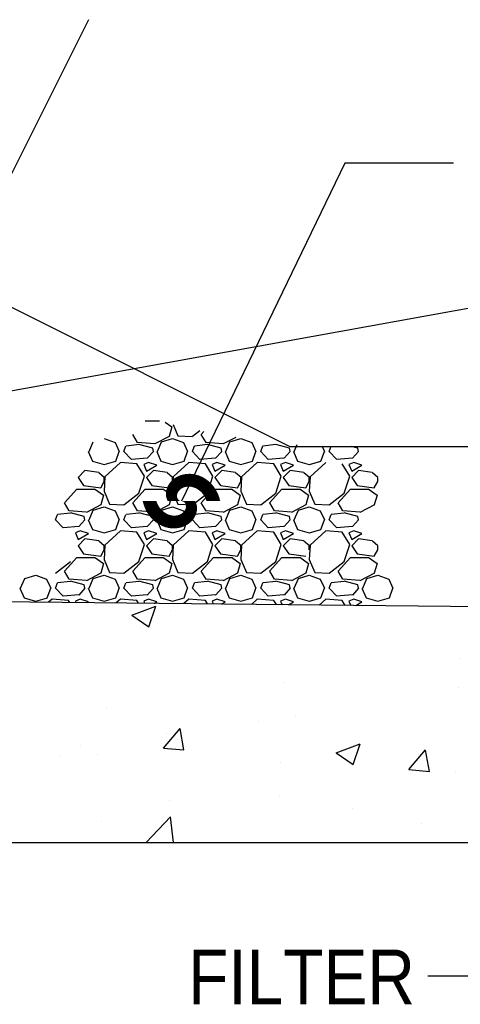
# Model space of a CAD drawing. Extents: x -512 to 3251, y 147 to 2877.
# Tile 29 of 33: x 2753 to 2849, y 2439 to 2655. Entities that reach past the tile are written whole.
import ezdxf

# ---------------------------------------------------------------- set-up
doc = ezdxf.new("R2010")
doc.units = 0
doc.header["$LTSCALE"] = 96
doc.header["$MEASUREMENT"] = 0
doc.layers.get('0').update_dxf_attribs({"color": 3, "linetype": 'CONTINUOUS'})
for name, color, linetype in [('101', 1, 'CONTINUOUS'), ('102', 2, 'CONTINUOUS'), ('103', 3, 'CONTINUOUS'), ('TEXT', 2, 'CONTINUOUS')]:
    doc.layers.add(name, color=color, linetype=linetype)
doc.styles.add('SX-FRAC', font='SX-FRAC.shx', dxfattribs={"width": 0.9, "height": 1.322835})

# ---------------------------------------------------------------- blocks, each defined once
blk = doc.blocks.new('*X20')
at = {"color": 0}
for p, q in [((654, 1806.75), (657.17, 1806.75)), ((658.42, 1806.41), (659.85, 1805.42)), ((659.85, 1805.4), (659.25, 1803.3)), ((660.14, 1805.95), (661.19, 1803.46)), ((664.35, 1803.32), (665.97, 1804.57)), ((666.3, 1803.75), (666.87, 1804.38)), ((641.7, 1800), (642.6, 1802.1)), ((645, 1802.85), (647.4, 1801.95)), ((647.4, 1801.95), (648.3, 1800)), ((652.36, 1801.95), (651.31, 1803.75)), ((656.09, 1801.67), (652.34, 1801.97)), ((659.26, 1803.29), (656.11, 1801.64)), ((656.7, 1800), (657.6, 1802.1)), ((657.6, 1802.1), (660, 1802.85)), ((660, 1802.85), (662.4, 1801.95)), ((661.19, 1803.44), (664.34, 1803.29)), ((662.4, 1801.95), (663.3, 1800)), ((667.36, 1801.95), (666.31, 1803.75)), ((671.09, 1801.67), (667.34, 1801.97)), ((673.86, 1803.08), (671.11, 1801.64)), ((671.7, 1800), (672.6, 1802.1)), ((672.6, 1802.1), (675, 1802.85)), ((675, 1802.85), (677.4, 1801.95)), ((677.4, 1801.95), (678.3, 1800)), ((641.54, 1800), (642.44, 1797.9)), ((647.55, 1797.9), (648.3, 1800)), ((649.35, 1800), (649.8, 1801.2)), ((651, 1798.22), (649.35, 1800.02)), ((652.66, 1801.49), (649.81, 1801.19)), ((655.65, 1800.75), (652.65, 1801.5)), ((655.8, 1800), (654.45, 1798.5)), ((655.8, 1800), (655.65, 1800.75)), ((656.54, 1800), (657.44, 1797.9)), ((662.55, 1797.9), (663.3, 1800)), ((664.35, 1800), (664.8, 1801.2)), ((666, 1798.22), (664.35, 1800.02)), ((667.66, 1801.49), (664.81, 1801.19)), ((670.65, 1800.75), (667.65, 1801.5)), ((670.8, 1800), (669.45, 1798.5)), ((670.8, 1800), (670.65, 1800.75)), ((671.54, 1800), (672.44, 1797.9)), ((677.55, 1797.9), (678.3, 1800)), ((679.35, 1800), (679.8, 1801.2)), ((681, 1798.22), (679.35, 1800.02)), ((682.66, 1801.49), (679.81, 1801.19)), ((685.65, 1800.75), (682.65, 1801.5)), ((685.8, 1800), (684.45, 1798.5)), ((685.8, 1800), (685.65, 1800.75)), ((686.54, 1800), (687.44, 1797.9)), ((686.7, 1800), (687.35, 1801.5)), ((692.55, 1797.9), (693.3, 1800)), ((692.74, 1801.21), (693.3, 1800)), ((694.35, 1800), (694.78, 1801.15)), ((696, 1798.22), (694.35, 1800.02)), ((700.65, 1800.75), (699.24, 1801.11)), ((700.8, 1800), (699.45, 1798.5)), ((700.8, 1800), (700.65, 1800.75)), ((642.44, 1797.89), (644.99, 1797.14)), ((645.01, 1797.14), (647.56, 1797.89)), ((648.6, 1797.6), (645.15, 1794.45)), ((654.44, 1798.51), (650.99, 1798.21)), ((654.75, 1797.59), (653.7, 1797.14)), ((656.55, 1797), (654.75, 1797.6)), ((657.44, 1797.89), (659.99, 1797.14)), ((660.01, 1797.14), (662.56, 1797.89)), ((663.6, 1797.6), (660.15, 1794.45)), ((669.44, 1798.51), (665.99, 1798.21)), ((669.75, 1797.59), (668.7, 1797.14)), ((671.55, 1797), (669.75, 1797.6)), ((672.44, 1797.89), (674.99, 1797.14)), ((675.01, 1797.14), (677.56, 1797.89)), ((678.6, 1797.6), (675.15, 1794.45)), ((684.44, 1798.51), (680.99, 1798.21)), ((684.75, 1797.59), (683.7, 1797.14)), ((686.55, 1797), (684.75, 1797.6)), ((687.44, 1797.89), (689.99, 1797.14)), ((690.01, 1797.14), (692.56, 1797.89)), ((693.6, 1797.6), (690.15, 1794.45)), ((699.44, 1798.51), (695.99, 1798.21)), ((699.75, 1797.59), (698.7, 1797.14)), ((701.55, 1797), (699.75, 1797.6)), ((640.8, 1795.8), (639.3, 1794.3)), ((643.81, 1795.36), (640.81, 1795.81)), ((652.2, 1797.29), (648.6, 1797.59)), ((653.86, 1794.6), (652.21, 1797.3)), ((653.7, 1797.15), (654.3, 1795.65)), ((654.3, 1795.65), (656.55, 1797)), ((655.8, 1795.8), (654.3, 1794.3)), ((658.81, 1795.36), (655.81, 1795.81)), ((667.2, 1797.29), (663.6, 1797.59)), ((668.86, 1794.6), (667.21, 1797.3)), ((668.7, 1797.15), (669.3, 1795.65)), ((669.3, 1795.65), (671.55, 1797)), ((670.8, 1795.8), (669.3, 1794.3)), ((673.81, 1795.36), (670.81, 1795.81)), ((682.2, 1797.29), (678.6, 1797.59)), ((683.86, 1794.6), (682.21, 1797.3)), ((683.7, 1797.15), (684.3, 1795.65)), ((684.3, 1795.65), (686.55, 1797)), ((685.8, 1795.8), (684.3, 1794.3)), ((688.81, 1795.36), (685.81, 1795.81)), ((698.86, 1794.6), (697.21, 1797.3)), ((698.7, 1797.15), (699.3, 1795.65)), ((699.3, 1795.65), (701.55, 1797)), ((700.8, 1795.8), (699.3, 1794.3)), ((703.81, 1795.36), (700.81, 1795.81)), ((639.3, 1794.3), (640.5, 1792.5)), ((645.01, 1794.28), (643.81, 1795.33)), ((644.25, 1792.05), (645, 1793.4)), ((645.15, 1794.45), (645, 1791.3)), ((645, 1793.4), (645, 1794.3)), ((652.65, 1790.85), (653.85, 1794.6)), ((654.3, 1794.3), (655.5, 1792.5)), ((660.01, 1794.28), (658.81, 1795.33)), ((659.25, 1792.05), (660, 1793.4)), ((660.15, 1794.45), (660, 1791.3)), ((660, 1793.4), (660, 1794.3)), ((667.65, 1790.85), (668.85, 1794.6)), ((669.3, 1794.3), (670.5, 1792.5)), ((675.02, 1794.28), (673.82, 1795.33)), ((674.25, 1792.05), (675, 1793.4)), ((675.15, 1794.45), (675, 1791.3)), ((675, 1793.4), (675, 1794.3)), ((682.65, 1790.85), (683.85, 1794.6)), ((684.3, 1794.3), (685.5, 1792.5)), ((690.02, 1794.28), (688.82, 1795.33)), ((689.25, 1792.05), (690, 1793.4)), ((690.15, 1794.45), (690, 1791.3)), ((690, 1793.4), (690, 1794.3)), ((697.65, 1790.85), (698.85, 1794.6)), ((699.3, 1794.3), (700.5, 1792.5)), ((705.02, 1794.28), (703.82, 1795.33)), ((704.25, 1792.05), (705, 1793.4)), ((705, 1793.4), (705, 1794.3)), ((636.3, 1788.75), (639, 1791.75)), ((639, 1791.75), (642.9, 1791.75)), ((640.5, 1792.5), (644.25, 1792.05)), ((642.9, 1791.77), (644.85, 1790.42)), ((644.99, 1791.31), (646.19, 1788.46)), ((651.3, 1788.75), (654, 1791.75)), ((654, 1791.75), (657.9, 1791.75)), ((655.5, 1792.5), (659.25, 1792.05)), ((657.9, 1791.77), (659.85, 1790.42)), ((659.99, 1791.31), (661.19, 1788.46)), ((666.3, 1788.75), (669, 1791.75)), ((669, 1791.75), (672.9, 1791.75)), ((670.5, 1792.5), (674.25, 1792.05)), ((672.9, 1791.77), (674.85, 1790.42)), ((674.99, 1791.31), (676.19, 1788.46)), ((681.3, 1788.75), (684, 1791.75)), ((684, 1791.75), (687.9, 1791.75)), ((685.5, 1792.5), (689.25, 1792.05)), ((687.9, 1791.77), (689.85, 1790.42)), ((689.99, 1791.31), (691.19, 1788.46)), ((696.3, 1788.75), (699, 1791.75)), ((699, 1791.75), (702.9, 1791.75)), ((700.5, 1792.5), (704.25, 1792.05)), ((702.9, 1791.77), (704.85, 1790.42)), ((644.85, 1790.4), (644.25, 1788.3)), ((649.35, 1788.32), (652.65, 1790.87)), ((659.85, 1790.4), (659.25, 1788.3)), ((664.35, 1788.32), (667.65, 1790.87)), ((674.85, 1790.4), (674.25, 1788.3)), ((679.35, 1788.32), (682.65, 1790.87)), ((689.85, 1790.4), (689.25, 1788.3)), ((694.35, 1788.32), (697.65, 1790.87)), ((704.85, 1790.4), (704.25, 1788.3)), ((637.36, 1786.95), (636.31, 1788.75)), ((641.09, 1786.67), (637.34, 1786.97)), ((644.26, 1788.29), (641.11, 1786.64)), ((641.7, 1785), (642.6, 1787.1)), ((642.6, 1787.1), (645, 1787.85)), ((645, 1787.85), (647.4, 1786.95)), ((646.19, 1788.44), (649.34, 1788.29)), ((647.4, 1786.95), (648.3, 1785)), ((652.36, 1786.95), (651.31, 1788.75)), ((656.09, 1786.67), (652.34, 1786.97)), ((659.26, 1788.29), (656.11, 1786.64)), ((656.7, 1785), (657.6, 1787.1)), ((657.6, 1787.1), (660, 1787.85)), ((660, 1787.85), (662.4, 1786.95)), ((661.19, 1788.44), (664.34, 1788.29)), ((662.4, 1786.95), (663.3, 1785)), ((667.36, 1786.95), (666.31, 1788.75)), ((671.09, 1786.67), (667.34, 1786.97)), ((674.26, 1788.29), (671.11, 1786.64)), ((671.7, 1785), (672.6, 1787.1)), ((672.6, 1787.1), (675, 1787.85)), ((675, 1787.85), (677.4, 1786.95)), ((676.19, 1788.44), (679.34, 1788.29)), ((677.4, 1786.95), (678.3, 1785)), ((682.36, 1786.95), (681.31, 1788.75)), ((686.09, 1786.67), (682.34, 1786.97)), ((689.26, 1788.29), (686.11, 1786.64)), ((686.7, 1785), (687.6, 1787.1)), ((687.6, 1787.1), (690, 1787.85)), ((690, 1787.85), (692.4, 1786.95)), ((691.19, 1788.44), (694.34, 1788.29)), ((692.4, 1786.95), (693.3, 1785)), ((697.36, 1786.95), (696.31, 1788.75)), ((701.09, 1786.67), (697.34, 1786.97)), ((704.26, 1788.29), (701.11, 1786.64)), ((634.35, 1785), (634.8, 1786.2)), ((636, 1783.22), (634.35, 1785.02)), ((637.66, 1786.49), (634.81, 1786.19)), ((640.65, 1785.75), (637.65, 1786.5)), ((640.8, 1785), (639.45, 1783.5)), ((640.8, 1785), (640.65, 1785.75)), ((641.54, 1785), (642.44, 1782.9)), ((647.55, 1782.9), (648.3, 1785)), ((649.35, 1785), (649.8, 1786.2)), ((651, 1783.22), (649.35, 1785.02)), ((652.66, 1786.49), (649.81, 1786.19)), ((655.65, 1785.75), (652.65, 1786.5)), ((655.8, 1785), (654.45, 1783.5)), ((655.8, 1785), (655.65, 1785.75)), ((656.54, 1785), (657.44, 1782.9)), ((662.55, 1782.9), (663.3, 1785)), ((664.35, 1785), (664.8, 1786.2)), ((666, 1783.22), (664.35, 1785.02)), ((667.66, 1786.49), (664.81, 1786.19)), ((670.65, 1785.75), (667.65, 1786.5)), ((670.8, 1785), (669.45, 1783.5)), ((670.8, 1785), (670.65, 1785.75)), ((671.54, 1785), (672.44, 1782.9)), ((677.55, 1782.9), (678.3, 1785)), ((679.35, 1785), (679.8, 1786.2)), ((681, 1783.22), (679.35, 1785.02)), ((682.66, 1786.49), (679.81, 1786.19)), ((685.65, 1785.75), (682.65, 1786.5)), ((685.8, 1785), (684.45, 1783.5)), ((685.8, 1785), (685.65, 1785.75)), ((686.54, 1785), (687.44, 1782.9)), ((692.55, 1782.9), (693.3, 1785)), ((694.35, 1785), (694.8, 1786.2)), ((696, 1783.22), (694.35, 1785.02)), ((697.66, 1786.49), (694.81, 1786.19)), ((700.65, 1785.75), (697.65, 1786.5)), ((700.8, 1785), (699.45, 1783.5)), ((700.8, 1785), (700.65, 1785.75)), ((639.44, 1783.51), (635.99, 1783.21)), ((639.75, 1782.59), (638.7, 1782.14)), ((641.55, 1782), (639.75, 1782.6)), ((642.44, 1782.89), (644.99, 1782.14)), ((645.01, 1782.14), (647.56, 1782.89)), ((648.6, 1782.6), (645.15, 1779.45)), ((652.2, 1782.29), (648.6, 1782.59)), ((654.44, 1783.51), (650.99, 1783.21)), ((654.75, 1782.59), (653.7, 1782.14)), ((656.55, 1782), (654.75, 1782.6)), ((657.44, 1782.89), (659.99, 1782.14)), ((660.01, 1782.14), (662.56, 1782.89)), ((663.6, 1782.6), (660.15, 1779.45)), ((667.2, 1782.29), (663.6, 1782.59)), ((669.44, 1783.51), (665.99, 1783.21)), ((669.75, 1782.59), (668.7, 1782.14)), ((671.55, 1782), (669.75, 1782.6)), ((672.44, 1782.89), (674.99, 1782.14)), ((675.01, 1782.14), (677.56, 1782.89)), ((678.6, 1782.6), (675.15, 1779.45)), ((682.2, 1782.29), (678.6, 1782.59)), ((684.44, 1783.51), (680.99, 1783.21)), ((684.75, 1782.59), (683.7, 1782.14)), ((686.55, 1782), (684.75, 1782.6)), ((687.44, 1782.89), (689.99, 1782.14)), ((690.01, 1782.14), (692.56, 1782.89)), ((693.6, 1782.6), (690.15, 1779.45)), ((697.2, 1782.29), (693.6, 1782.59)), ((699.44, 1783.51), (695.99, 1783.21)), ((699.75, 1782.59), (698.7, 1782.14)), ((701.55, 1782), (699.75, 1782.6)), ((638.7, 1782.15), (639.3, 1780.65)), ((639.3, 1780.65), (641.55, 1782)), ((640.8, 1780.8), (639.3, 1779.3)), ((643.81, 1780.36), (640.81, 1780.81)), ((645.01, 1779.28), (643.81, 1780.33)), ((653.86, 1779.6), (652.21, 1782.3)), ((653.7, 1782.15), (654.3, 1780.65)), ((654.3, 1780.65), (656.55, 1782)), ((655.8, 1780.8), (654.3, 1779.3)), ((658.81, 1780.36), (655.81, 1780.81)), ((660.01, 1779.28), (658.81, 1780.33)), ((668.86, 1779.6), (667.21, 1782.3)), ((668.7, 1782.15), (669.3, 1780.65)), ((669.3, 1780.65), (671.55, 1782)), ((670.8, 1780.8), (669.3, 1779.3)), ((673.81, 1780.36), (670.81, 1780.81)), ((675.02, 1779.28), (673.82, 1780.33)), ((683.86, 1779.6), (682.21, 1782.3)), ((683.7, 1782.15), (684.3, 1780.65)), ((684.3, 1780.65), (686.55, 1782)), ((685.8, 1780.8), (684.3, 1779.3)), ((688.81, 1780.36), (685.81, 1780.81)), ((690.02, 1779.28), (688.82, 1780.33)), ((698.86, 1779.6), (697.21, 1782.3)), ((698.7, 1782.15), (699.3, 1780.65)), ((699.3, 1780.65), (701.55, 1782)), ((700.8, 1780.8), (699.3, 1779.3)), ((703.81, 1780.36), (700.81, 1780.81)), ((705.02, 1779.28), (703.82, 1780.33)), ((639.3, 1779.3), (640.5, 1777.5)), ((644.25, 1777.05), (645, 1778.4)), ((645.15, 1779.45), (645, 1776.3)), ((645, 1778.4), (645, 1779.3)), ((652.65, 1775.85), (653.85, 1779.6)), ((654.3, 1779.3), (655.5, 1777.5)), ((659.25, 1777.05), (660, 1778.4)), ((660.15, 1779.45), (660, 1776.3)), ((660, 1778.4), (660, 1779.3)), ((667.65, 1775.85), (668.85, 1779.6)), ((669.3, 1779.3), (670.5, 1777.5)), ((674.25, 1777.05), (675, 1778.4)), ((675.15, 1779.45), (675, 1776.3)), ((675, 1778.4), (675, 1779.3)), ((682.65, 1775.85), (683.85, 1779.6)), ((684.3, 1779.3), (685.5, 1777.5)), ((690.15, 1779.45), (690, 1776.3)), ((690, 1778.4), (690, 1779.3)), ((697.65, 1775.85), (698.85, 1779.6)), ((699.3, 1779.3), (700.5, 1777.5)), ((704.25, 1777.05), (705, 1778.4)), ((705, 1778.4), (705, 1779.3)), ((636.3, 1773.75), (639, 1776.75)), ((639, 1776.75), (642.9, 1776.75)), ((640.5, 1777.5), (644.25, 1777.05)), ((642.9, 1776.77), (644.85, 1775.42)), ((644.99, 1776.31), (646.19, 1773.46)), ((651.3, 1773.75), (654, 1776.75)), ((654, 1776.75), (657.9, 1776.75)), ((655.5, 1777.5), (659.25, 1777.05)), ((657.9, 1776.77), (659.85, 1775.42)), ((659.99, 1776.31), (661.19, 1773.46)), ((666.3, 1773.75), (669, 1776.75)), ((669, 1776.75), (672.9, 1776.75)), ((670.5, 1777.5), (674.25, 1777.05)), ((672.9, 1776.77), (674.85, 1775.42)), ((674.99, 1776.31), (676.19, 1773.46)), ((681.3, 1773.75), (684, 1776.75)), ((684, 1776.75), (687.9, 1776.75)), ((685.5, 1777.5), (689.25, 1777.05)), ((687.9, 1776.77), (689.85, 1775.42)), ((689.99, 1776.31), (691.19, 1773.46)), ((696.3, 1773.75), (699, 1776.75)), ((699, 1776.75), (702.9, 1776.75)), ((700.5, 1777.5), (704.25, 1777.05)), ((702.9, 1776.77), (704.85, 1775.42)), ((634.35, 1773.32), (637.65, 1775.87)), ((644.85, 1775.4), (644.25, 1773.3)), ((649.35, 1773.32), (652.65, 1775.87)), ((659.85, 1775.4), (659.25, 1773.3)), ((664.35, 1773.32), (667.65, 1775.87)), ((674.85, 1775.4), (674.25, 1773.3)), ((679.35, 1773.32), (682.65, 1775.87)), ((689.85, 1775.4), (689.25, 1773.3)), ((694.35, 1773.32), (697.65, 1775.87)), ((704.85, 1775.4), (704.25, 1773.3)), ((626.7, 1770), (627.6, 1772.1)), ((627.6, 1772.1), (630, 1772.85)), ((630, 1772.85), (632.4, 1771.95)), ((632.4, 1771.95), (633.3, 1770)), ((637.36, 1771.95), (636.31, 1773.75)), ((641.09, 1771.67), (637.34, 1771.97)), ((644.26, 1773.29), (641.11, 1771.64)), ((641.7, 1770), (642.6, 1772.1)), ((642.6, 1772.1), (645, 1772.85)), ((645, 1772.85), (647.4, 1771.95)), ((646.19, 1773.44), (649.34, 1773.29)), ((647.4, 1771.95), (648.3, 1770)), ((652.36, 1771.95), (651.31, 1773.75)), ((656.09, 1771.67), (652.34, 1771.97)), ((659.26, 1773.29), (656.11, 1771.64)), ((656.7, 1770), (657.6, 1772.1)), ((657.6, 1772.1), (660, 1772.85)), ((660, 1772.85), (662.4, 1771.95)), ((661.19, 1773.44), (664.34, 1773.29)), ((662.4, 1771.95), (663.3, 1770)), ((667.36, 1771.95), (666.31, 1773.75)), ((671.09, 1771.67), (667.34, 1771.97)), ((674.26, 1773.29), (671.11, 1771.64)), ((671.7, 1770), (672.6, 1772.1)), ((672.6, 1772.1), (675, 1772.85)), ((675, 1772.85), (677.4, 1771.95)), ((676.19, 1773.44), (679.34, 1773.29)), ((677.4, 1771.95), (678.3, 1770)), ((682.36, 1771.95), (681.31, 1773.75)), ((686.09, 1771.67), (682.34, 1771.97)), ((689.26, 1773.29), (686.11, 1771.64)), ((686.7, 1770), (687.6, 1772.1)), ((687.6, 1772.1), (690, 1772.85)), ((690, 1772.85), (692.4, 1771.95)), ((691.19, 1773.44), (694.34, 1773.29)), ((692.4, 1771.95), (693.3, 1770)), ((697.36, 1771.95), (696.31, 1773.75)), ((701.09, 1771.67), (697.34, 1771.97)), ((704.26, 1773.29), (701.11, 1771.64)), ((701.7, 1770), (702.6, 1772.1)), ((702.6, 1772.1), (705, 1772.85)), ((705, 1772.85), (707.4, 1771.95)), ((707.4, 1771.95), (708.3, 1770)), ((626.54, 1770), (627.44, 1767.9)), ((632.55, 1767.9), (633.3, 1770)), ((634.35, 1770), (634.8, 1771.2)), ((636, 1768.22), (634.35, 1770.02)), ((637.66, 1771.49), (634.81, 1771.19)), ((640.65, 1770.75), (637.65, 1771.5)), ((640.8, 1770), (639.45, 1768.5)), ((640.8, 1770), (640.65, 1770.75)), ((641.54, 1770), (642.44, 1767.9)), ((647.55, 1767.9), (648.3, 1770)), ((649.35, 1770), (649.8, 1771.2)), ((651, 1768.22), (649.35, 1770.02)), ((652.66, 1771.49), (649.81, 1771.19)), ((655.65, 1770.75), (652.65, 1771.5)), ((655.8, 1770), (654.45, 1768.5)), ((655.8, 1770), (655.65, 1770.75)), ((656.54, 1770), (657.44, 1767.9)), ((662.55, 1767.9), (663.3, 1770)), ((664.35, 1770), (664.8, 1771.2)), ((666, 1768.22), (664.35, 1770.02)), ((667.66, 1771.49), (664.81, 1771.19)), ((670.65, 1770.75), (667.65, 1771.5)), ((670.8, 1770), (669.45, 1768.5)), ((670.8, 1770), (670.65, 1770.75)), ((671.54, 1770), (672.44, 1767.9)), ((677.55, 1767.9), (678.3, 1770)), ((679.35, 1770), (679.8, 1771.2)), ((681, 1768.22), (679.35, 1770.02)), ((682.66, 1771.49), (679.81, 1771.19)), ((685.65, 1770.75), (682.65, 1771.5)), ((685.8, 1770), (684.45, 1768.5)), ((685.8, 1770), (685.65, 1770.75)), ((686.54, 1770), (687.44, 1767.9)), ((692.55, 1767.9), (693.3, 1770)), ((694.35, 1770), (694.8, 1771.2)), ((696, 1768.22), (694.35, 1770.02)), ((697.66, 1771.49), (694.81, 1771.19)), ((700.65, 1770.75), (697.65, 1771.5)), ((700.8, 1770), (699.45, 1768.5)), ((700.8, 1770), (700.65, 1770.75)), ((701.54, 1770), (702.44, 1767.9)), ((707.55, 1767.9), (708.3, 1770)), ((627.44, 1767.89), (629.99, 1767.14)), ((630.01, 1767.14), (632.56, 1767.89)), ((633.6, 1767.6), (632.84, 1766.9)), ((637.2, 1767.29), (633.6, 1767.59)), ((639.44, 1768.51), (635.99, 1768.21)), ((639.75, 1767.59), (638.7, 1767.14)), ((641.55, 1767), (639.75, 1767.6)), ((642.44, 1767.89), (644.99, 1767.14)), ((645.01, 1767.14), (647.56, 1767.89)), ((648.6, 1767.6), (647.67, 1766.75)), ((652.2, 1767.29), (648.6, 1767.59)), ((654.44, 1768.51), (650.99, 1768.21)), ((654.75, 1767.59), (653.7, 1767.14)), ((656.55, 1767), (654.75, 1767.6)), ((657.44, 1767.89), (659.99, 1767.14)), ((660.01, 1767.14), (662.56, 1767.89)), ((663.6, 1767.6), (662.5, 1766.6)), ((667.2, 1767.29), (663.6, 1767.59)), ((669.44, 1768.51), (665.99, 1768.21)), ((669.75, 1767.59), (668.7, 1767.14)), ((671.55, 1767), (669.75, 1767.6)), ((672.44, 1767.89), (674.99, 1767.14)), ((675.01, 1767.14), (677.56, 1767.89)), ((678.6, 1767.6), (677.33, 1766.44)), ((682.2, 1767.29), (678.6, 1767.59)), ((684.44, 1768.51), (680.99, 1768.21)), ((684.75, 1767.59), (683.7, 1767.14)), ((686.55, 1767), (684.75, 1767.6)), ((687.44, 1767.89), (689.99, 1767.14)), ((690.01, 1767.14), (692.56, 1767.89)), ((693.6, 1767.6), (692.17, 1766.29)), ((697.2, 1767.29), (693.6, 1767.59)), ((699.44, 1768.51), (695.99, 1768.21)), ((699.75, 1767.59), (698.7, 1767.14)), ((701.55, 1767), (699.75, 1767.6)), ((702.44, 1767.89), (704.99, 1767.14)), ((705.01, 1767.14), (707.56, 1767.89)), ((637.49, 1766.86), (637.21, 1767.3)), ((638.7, 1767.15), (638.82, 1766.84)), ((641.24, 1766.82), (641.55, 1767)), ((652.58, 1766.7), (652.21, 1767.3)), ((653.7, 1767.15), (653.88, 1766.69)), ((655.98, 1766.66), (656.55, 1767)), ((667.68, 1766.54), (667.21, 1767.3)), ((668.7, 1767.15), (668.95, 1766.53)), ((670.73, 1766.51), (671.55, 1767)), ((682.78, 1766.38), (682.21, 1767.3)), ((683.7, 1767.15), (684.01, 1766.37)), ((685.47, 1766.36), (686.55, 1767)), ((697.87, 1766.23), (697.21, 1767.3)), ((698.7, 1767.15), (699.07, 1766.21)), ((700.21, 1766.2), (701.55, 1767))]:
    blk.add_line(p, q, dxfattribs=at)
blk = doc.blocks.new('*X14')
at = {"color": 0}
for p, q in [((1438.63, 513.23), (1443.89, 515.25)), ((1442.37, 510.71), (1443.89, 515.24)), ((1447.09, 514.31), (1447.09, 514.31)), ((1438.63, 513.23), (1442.37, 510.71)), ((1510.43, 503.77), (1510.43, 503.77)), ((1471.92, 498.49), (1471.92, 498.49)), ((1510.18, 497.47), (1510.18, 497.47)), ((1432.96, 492.87), (1432.96, 492.87)), ((1474.54, 490.94), (1474.54, 490.94)), ((1445.57, 484.07), (1449.19, 488.38)), ((1450.05, 483.68), (1449.19, 488.38)), ((1466.44, 489.96), (1466.44, 489.96)), ((1446.14, 487.2), (1446.14, 487.2)), ((1427.36, 484.73), (1427.36, 484.73)), ((1445.57, 484.07), (1450.05, 483.68)), ((1483.4, 483.03), (1488.65, 485.05)), ((1487.13, 480.52), (1488.65, 485.05)), ((1422.7, 482.45), (1422.7, 482.45)), ((1431.1, 482.69), (1431.1, 482.69)), ((1483.4, 483.03), (1487.13, 480.52)), ((1499.37, 479.37), (1502.98, 483.68)), ((1503.85, 478.97), (1502.98, 483.67)), ((1471.13, 481), (1471.13, 481)), ((1499.37, 479.37), (1503.85, 478.97)), ((1509.51, 478.81), (1509.51, 478.81)), ((1471.01, 473.53), (1471.01, 473.53)), ((1446.91, 472.62), (1446.91, 472.62)), ((1441.72, 463.39), (1447.11, 469.01)), ((1447.77, 463.39), (1447.11, 469.01)), ((1486.95, 470.93), (1486.95, 470.93)), ((1432.05, 467.9), (1432.05, 467.9)), ((1502.18, 467.6), (1502.18, 467.6))]:
    blk.add_line(p, q, dxfattribs=at)

msp = doc.modelspace()

# ---------------------------------------------------------------- linework, layer by layer
at = {"layer": '101'}
for p, q in [((2767.73, 2655.11), (2713.83, 2547.32)), ((2673.78, 2559.78), (3032.52, 2624.64)), ((2823.92, 2623.65), (2788.13, 2549.47)), ((2847.78, 2623.65), (2823.92, 2623.65)), ((2865.95, 2445.26), (2842.13, 2445.26))]:
    msp.add_line(p, q, dxfattribs=at)
at = {"layer": '102'}
for p, q in [((2671.37, 2631.75), (2811.91, 2561.48)), ((2811.91, 2561.48), (2977.21, 2561.48))]:
    msp.add_line(p, q, dxfattribs=at)
msp.add_lwpolyline([(2786.63, 2549.47, 14, 3, 1), (2789.63, 2549.47, 14, 3, 1)], format="xyseb", close=True, dxfattribs=at)
at = {"layer": '103'}
for p, q in [((2923.23, 2525.57), (2635.23, 2528.57)), ((2551.23, 2474.57), (2923.23, 2474.57))]:
    msp.add_line(p, q, dxfattribs=at)

# ---------------------------------------------------------------- block references
at = {"layer": '101'}
for name, p in [('*X14', (1338.63, 2011.18)), ('*X20', (2126.16, 760.37))]:
    msp.add_blockref(name, p, dxfattribs=at)

# ---------------------------------------------------------------- texts
at = {"layer": 'TEXT', "style": 'SX-FRAC', "width": 0.9}
msp.add_text('FILTER', height=12, dxfattribs=at).set_placement((2789.58, 2439.06))

doc.saveas('drawing.dxf')
